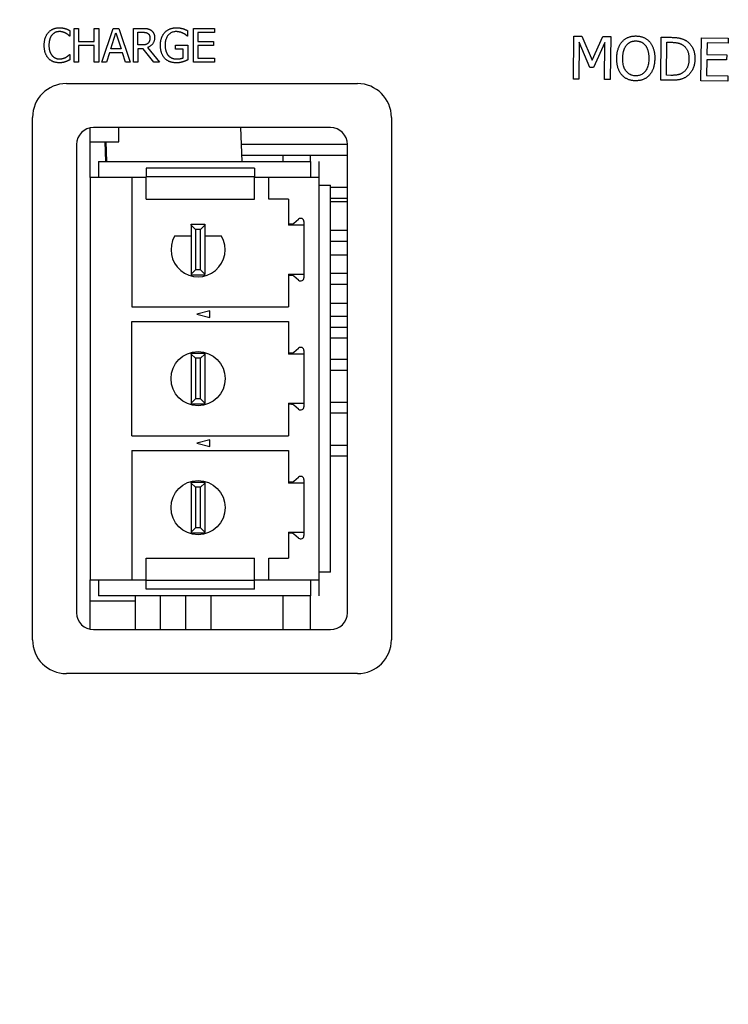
# Model space of a CAD drawing. Extents: x 12050 to 12411, y -1362 to -1020.
# Tile 4 of 36: x 12085 to 12126, y -1161 to -1103. Entities that reach past the tile are written whole.
import ezdxf

# ---------------------------------------------------------------- set-up
doc = ezdxf.new("R2010")
doc.units = 0
doc.layers.get('DEFPOINTS').update_dxf_attribs({"color": 8, "linetype": 'CONTINUOUS'})
doc.layers.add('2', color=2, linetype='CONTINUOUS')
doc.styles.get("Standard").update_dxf_attribs({"font": 'ARIAL.TTF'})
doc.dimstyles.new('ISO-25', dxfattribs={"dimtxt": 8, "dimasz": 8, "dimexe": 1, "dimexo": 1, "dimgap": 3, "dimtad": 1, "dimtxsty": 'STANDARD', "dimcen": 0, "dimclrd": 256, "dimclre": 256, "dimclrt": 2, "dimazin": 3, "dimtfac": 1, "dimtmove": 0, "dimatfit": 3})

# ---------------------------------------------------------------- blocks, each defined once
blk = doc.blocks.new('*D37')
at = {"layer": '2', "color": 7}
for p, q in [((12084.709, -1070.48), (12061.747, -1070.48)), ((12062.747, -1078.48), (12062.747, -1236.98)), ((12107.02, -1244.98), (12061.747, -1244.98))]:
    blk.add_line(p, q, dxfattribs=at)
for points in [[(12061.414, -1078.48), (12064.08, -1078.48), (12062.747, -1070.48)], [(12061.414, -1236.98), (12064.08, -1236.98), (12062.747, -1244.98)]]:
    blk.add_solid(points, dxfattribs=at)
at = {"layer": 'DEFPOINTS', "color": 0}
for p in [(12085.709, -1070.48), (12062.747, -1244.98), (12108.02, -1244.98)]:
    blk.add_point(p, dxfattribs=at)
at = {"layer": '2', "color": 7, "insert": (12055.662, -1157.73), "char_height": 8, "attachment_point": 5, "rotation": 90}
blk.add_mtext('174.5', dxfattribs=at)

msp = doc.modelspace()

# ---------------------------------------------------------------- linework, layer by layer
at = {"layer": '2', "color": 7}
for p, q in [((12087.526, -1103.749), (12087.526, -1104.07)), ((12087.774, -1105.616), (12087.774, -1103.616)), ((12087.774, -1103.616), (12088.04, -1103.616)), ((12088.04, -1103.616), (12088.04, -1104.4)), ((12088.961, -1104.4), (12088.961, -1103.616)), ((12088.961, -1103.616), (12089.227, -1103.616)), ((12089.227, -1103.616), (12089.227, -1105.616)), ((12089.416, -1105.616), (12090.091, -1103.616)), ((12089.94, -1104.83), (12090.248, -1103.888)), ((12090.091, -1103.616), (12090.418, -1103.616)), ((12090.248, -1103.888), (12090.557, -1104.83)), ((12090.418, -1103.616), (12091.092, -1105.616)), ((12091.282, -1105.616), (12091.282, -1103.616)), ((12091.282, -1103.616), (12091.797, -1103.616)), ((12091.548, -1104.598), (12091.548, -1103.846)), ((12091.548, -1103.846), (12091.812, -1103.846)), ((12094.483, -1103.752), (12094.483, -1104.073)), ((12094.825, -1103.616), (12096.076, -1103.616)), ((12094.825, -1105.616), (12094.825, -1103.616)), ((12096.076, -1103.853), (12095.091, -1103.853)), ((12095.091, -1103.853), (12095.091, -1104.4)), ((12096.076, -1103.616), (12096.076, -1103.853)), ((12087.526, -1104.07), (12087.505, -1104.07)), ((12088.04, -1104.4), (12088.961, -1104.4)), ((12091.781, -1104.598), (12091.548, -1104.598)), ((12093.765, -1104.843), (12093.765, -1104.609)), ((12093.765, -1104.609), (12094.491, -1104.609)), ((12094.483, -1104.073), (12094.46, -1104.073)), ((12094.491, -1104.609), (12094.491, -1105.483)), ((12095.091, -1104.4), (12096.009, -1104.4)), ((12096.009, -1104.4), (12096.009, -1104.637)), ((12117.274, -1106.617), (12117.305, -1104.077)), ((12117.305, -1104.077), (12117.766, -1104.082)), ((12117.616, -1104.433), (12117.589, -1106.62)), ((12118.254, -1105.929), (12117.616, -1104.433)), ((12117.766, -1104.082), (12118.383, -1105.504)), ((12118.383, -1105.504), (12119.013, -1104.098)), ((12119.141, -1104.451), (12118.46, -1105.931)), ((12119.013, -1104.098), (12119.483, -1104.103)), ((12119.114, -1106.639), (12119.141, -1104.451)), ((12119.483, -1104.103), (12119.452, -1106.643)), ((12122.438, -1106.679), (12122.469, -1104.14)), ((12122.469, -1104.14), (12123.047, -1104.147)), ((12122.779, -1106.391), (12122.803, -1104.436)), ((12122.803, -1104.436), (12123.06, -1104.439)), ((12124.807, -1106.708), (12124.838, -1104.168)), ((12124.838, -1104.168), (12126.427, -1104.188)), ((12125.172, -1104.473), (12125.163, -1105.169)), ((12126.423, -1104.488), (12125.172, -1104.473)), ((12126.427, -1104.188), (12126.423, -1104.488)), ((12087.507, -1105.162), (12087.526, -1105.162)), ((12087.526, -1105.162), (12087.526, -1105.48)), ((12088.961, -1104.637), (12088.04, -1104.637)), ((12088.04, -1104.637), (12088.04, -1105.616)), ((12088.961, -1105.616), (12088.961, -1104.637)), ((12089.867, -1105.057), (12089.685, -1105.616)), ((12090.63, -1105.057), (12089.867, -1105.057)), ((12090.557, -1104.83), (12089.94, -1104.83)), ((12090.812, -1105.616), (12090.63, -1105.057)), ((12091.852, -1104.82), (12091.548, -1104.82)), ((12091.548, -1104.82), (12091.548, -1105.616)), ((12092.484, -1105.616), (12091.852, -1104.82)), ((12092.118, -1104.746), (12092.83, -1105.616)), ((12094.228, -1104.843), (12093.765, -1104.843)), ((12094.228, -1105.36), (12094.228, -1104.843)), ((12096.009, -1104.637), (12095.091, -1104.637)), ((12095.091, -1104.637), (12095.091, -1105.379)), ((12125.163, -1105.169), (12126.33, -1105.183)), ((12126.33, -1105.183), (12126.327, -1105.483)), ((12088.04, -1105.616), (12087.774, -1105.616)), ((12089.227, -1105.616), (12088.961, -1105.616)), ((12089.685, -1105.616), (12089.416, -1105.616)), ((12091.092, -1105.616), (12090.812, -1105.616)), ((12091.548, -1105.616), (12091.282, -1105.616)), ((12092.83, -1105.616), (12092.484, -1105.616)), ((12096.076, -1105.616), (12094.825, -1105.616)), ((12095.091, -1105.379), (12096.076, -1105.379)), ((12096.076, -1105.379), (12096.076, -1105.616)), ((12125.16, -1105.469), (12125.148, -1106.412)), ((12126.327, -1105.483), (12125.16, -1105.469)), ((12118.46, -1105.931), (12118.254, -1105.929)), ((12087.32, -1106.88), (12104.52, -1106.88)), ((12117.589, -1106.62), (12117.274, -1106.617)), ((12119.452, -1106.643), (12119.114, -1106.639)), ((12123.023, -1106.687), (12122.438, -1106.679)), ((12123.037, -1106.394), (12122.779, -1106.391)), ((12126.396, -1106.728), (12124.807, -1106.708)), ((12125.148, -1106.412), (12126.4, -1106.427)), ((12126.4, -1106.427), (12126.396, -1106.728)), ((12085.32, -1139.74), (12085.32, -1108.88)), ((12106.52, -1108.88), (12106.52, -1139.74)), ((12088.72, -1112.431), (12088.72, -1109.501)), ((12102.92, -1109.48), (12088.92, -1109.48)), ((12090.42, -1110.318), (12090.42, -1109.48)), ((12097.611, -1109.48), (12097.691, -1111.481)), ((12088.72, -1110.318), (12090.42, -1110.318)), ((12088.72, -1110.327), (12089.586, -1110.327)), ((12089.586, -1110.323), (12089.632, -1111.481)), ((12089.641, -1110.321), (12089.688, -1111.481)), ((12090.42, -1110.321), (12090.42, -1110.318)), ((12087.92, -1110.48), (12087.92, -1138.14)), ((12097.65, -1110.461), (12103.92, -1110.461)), ((12103.92, -1138.14), (12103.92, -1110.48)), ((12089.22, -1111.481), (12101.76, -1111.481)), ((12089.22, -1111.481), (12089.22, -1112.431)), ((12097.676, -1111.101), (12103.92, -1111.101)), ((12100.12, -1111.481), (12100.12, -1111.101)), ((12101.72, -1111.101), (12101.72, -1111.481)), ((12101.76, -1112.431), (12101.76, -1111.481)), ((12102.26, -1112.431), (12102.26, -1111.481)), ((12092.035, -1111.881), (12092.035, -1112.393)), ((12098.435, -1111.881), (12092.035, -1111.881)), ((12098.435, -1111.881), (12098.435, -1112.393)), ((12088.72, -1112.431), (12088.72, -1136.191)), ((12091.185, -1112.431), (12088.72, -1112.431)), ((12091.185, -1112.431), (12091.185, -1120.066)), ((12092.035, -1112.431), (12091.185, -1112.431)), ((12092.035, -1113.711), (12092.035, -1112.393)), ((12098.435, -1112.393), (12092.035, -1112.393)), ((12098.435, -1113.711), (12098.435, -1112.393)), ((12099.285, -1112.431), (12098.435, -1112.431)), ((12102.26, -1112.431), (12099.285, -1112.431)), ((12099.285, -1113.711), (12099.285, -1112.431)), ((12102.26, -1136.191), (12102.26, -1112.431)), ((12102.26, -1112.881), (12102.925, -1112.881)), ((12102.925, -1135.741), (12102.925, -1112.881)), ((12102.925, -1113.001), (12103.92, -1113.001)), ((12092.035, -1113.711), (12098.435, -1113.711)), ((12100.435, -1113.711), (12099.285, -1113.711)), ((12100.435, -1113.711), (12100.435, -1115.172)), ((12102.925, -1113.641), (12103.92, -1113.641)), ((12103.92, -1113.875), (12102.925, -1113.875)), ((12100.754, -1115.126), (12101.038, -1114.886)), ((12101.356, -1115.034), (12101.356, -1118.347)), ((12094.7, -1115.191), (12095.5, -1115.191)), ((12094.7, -1115.241), (12094.7, -1115.191)), ((12094.7, -1115.241), (12094.7, -1118.141)), ((12094.95, -1115.491), (12094.7, -1115.241)), ((12094.95, -1115.491), (12094.95, -1117.891)), ((12095.25, -1115.491), (12094.95, -1115.491)), ((12095.5, -1115.241), (12095.25, -1115.491)), ((12095.25, -1117.891), (12095.25, -1115.491)), ((12095.5, -1115.191), (12095.5, -1115.241)), ((12095.5, -1115.241), (12095.5, -1118.141)), ((12100.435, -1115.172), (12100.629, -1115.172)), ((12100.435, -1115.172), (12100.435, -1115.241)), ((12101.356, -1115.241), (12100.435, -1115.241)), ((12102.925, -1115.541), (12103.92, -1115.541)), ((12094.7, -1115.891), (12093.715, -1115.891)), ((12096.486, -1115.891), (12095.5, -1115.891)), ((12102.925, -1116.181), (12103.92, -1116.181)), ((12102.925, -1117), (12103.92, -1117)), ((12094.95, -1117.891), (12094.7, -1118.141)), ((12095.25, -1117.891), (12094.95, -1117.891)), ((12095.5, -1118.141), (12095.25, -1117.891)), ((12094.7, -1118.141), (12094.7, -1118.191)), ((12095.5, -1118.191), (12094.7, -1118.191)), ((12095.5, -1118.191), (12095.5, -1118.141)), ((12100.435, -1118.141), (12100.435, -1118.209)), ((12100.435, -1118.141), (12101.356, -1118.141)), ((12100.435, -1118.209), (12100.435, -1120.066)), ((12100.629, -1118.209), (12100.435, -1118.209)), ((12101.038, -1118.495), (12100.754, -1118.255)), ((12102.925, -1118.081), (12103.92, -1118.081)), ((12102.925, -1118.721), (12103.92, -1118.721)), ((12091.185, -1120.066), (12100.435, -1120.066)), ((12095.785, -1120.3), (12095.035, -1120.501)), ((12095.785, -1120.701), (12095.785, -1120.3)), ((12103.92, -1119.863), (12102.925, -1119.863)), ((12095.035, -1120.501), (12095.785, -1120.701)), ((12102.925, -1120.621), (12103.92, -1120.621)), ((12091.185, -1127.686), (12091.185, -1120.936)), ((12091.185, -1120.936), (12100.435, -1120.936)), ((12100.435, -1120.936), (12100.435, -1122.792)), ((12102.925, -1121.261), (12103.92, -1121.261)), ((12102.925, -1121.893), (12103.92, -1121.893)), ((12100.754, -1122.746), (12101.038, -1122.506)), ((12101.356, -1122.654), (12101.356, -1125.967)), ((12094.7, -1122.811), (12095.5, -1122.811)), ((12094.7, -1122.861), (12094.7, -1122.811)), ((12094.7, -1122.861), (12094.7, -1125.761)), ((12094.95, -1123.111), (12094.7, -1122.861)), ((12095.25, -1123.111), (12094.95, -1123.111)), ((12094.95, -1123.111), (12094.95, -1125.511)), ((12095.5, -1122.861), (12095.25, -1123.111)), ((12095.25, -1125.511), (12095.25, -1123.111)), ((12095.5, -1122.811), (12095.5, -1122.861)), ((12095.5, -1122.861), (12095.5, -1125.761)), ((12100.435, -1122.792), (12100.629, -1122.792)), ((12100.435, -1122.792), (12100.435, -1122.861)), ((12101.356, -1122.861), (12100.435, -1122.861)), ((12102.925, -1123.161), (12103.92, -1123.161)), ((12102.925, -1123.801), (12103.92, -1123.801)), ((12094.95, -1125.511), (12094.7, -1125.761)), ((12095.25, -1125.511), (12094.95, -1125.511)), ((12095.5, -1125.761), (12095.25, -1125.511)), ((12094.7, -1125.761), (12094.7, -1125.811)), ((12095.5, -1125.811), (12094.7, -1125.811)), ((12095.5, -1125.811), (12095.5, -1125.761)), ((12100.435, -1125.761), (12101.356, -1125.761)), ((12100.435, -1125.761), (12100.435, -1125.829)), ((12100.629, -1125.829), (12100.435, -1125.829)), ((12100.435, -1125.829), (12100.435, -1127.686)), ((12101.038, -1126.115), (12100.754, -1125.875)), ((12102.925, -1125.701), (12103.92, -1125.701)), ((12102.925, -1126.341), (12103.92, -1126.341)), ((12091.185, -1127.686), (12100.435, -1127.686)), ((12095.785, -1127.92), (12095.035, -1128.121)), ((12095.035, -1128.121), (12095.785, -1128.321)), ((12095.785, -1128.321), (12095.785, -1127.92)), ((12102.925, -1128.241), (12103.92, -1128.241)), ((12091.185, -1128.556), (12091.185, -1136.191)), ((12091.185, -1128.556), (12100.435, -1128.556)), ((12100.435, -1128.556), (12100.435, -1130.412)), ((12102.925, -1128.881), (12103.92, -1128.881)), ((12100.754, -1130.366), (12101.038, -1130.126)), ((12094.7, -1130.431), (12095.5, -1130.431)), ((12094.7, -1130.481), (12094.7, -1130.431)), ((12094.7, -1130.481), (12094.7, -1133.381)), ((12094.95, -1130.731), (12094.7, -1130.481)), ((12094.95, -1130.731), (12094.95, -1133.131)), ((12095.25, -1130.731), (12094.95, -1130.731)), ((12095.5, -1130.481), (12095.25, -1130.731)), ((12095.25, -1133.131), (12095.25, -1130.731)), ((12095.5, -1130.431), (12095.5, -1130.481)), ((12095.5, -1130.481), (12095.5, -1133.381)), ((12100.435, -1130.412), (12100.435, -1130.481)), ((12100.435, -1130.412), (12100.629, -1130.412)), ((12101.356, -1130.481), (12100.435, -1130.481)), ((12101.356, -1130.274), (12101.356, -1133.587)), ((12094.95, -1133.131), (12094.7, -1133.381)), ((12094.7, -1133.381), (12094.7, -1133.431)), ((12095.5, -1133.431), (12094.7, -1133.431)), ((12095.25, -1133.131), (12094.95, -1133.131)), ((12095.5, -1133.381), (12095.25, -1133.131)), ((12095.5, -1133.431), (12095.5, -1133.381)), ((12100.435, -1133.381), (12101.356, -1133.381)), ((12100.435, -1133.381), (12100.435, -1133.449)), ((12100.435, -1133.449), (12100.435, -1134.911)), ((12100.629, -1133.449), (12100.435, -1133.449)), ((12101.038, -1133.735), (12100.754, -1133.495)), ((12092.035, -1134.911), (12098.435, -1134.911)), ((12092.035, -1136.228), (12092.035, -1134.911)), ((12098.435, -1136.228), (12098.435, -1134.911)), ((12099.285, -1136.191), (12099.285, -1134.911)), ((12099.285, -1134.911), (12100.435, -1134.911)), ((12102.925, -1135.741), (12102.26, -1135.741)), ((12088.72, -1136.191), (12091.185, -1136.191)), ((12088.72, -1139.12), (12088.72, -1136.191)), ((12089.22, -1136.191), (12089.22, -1137.141)), ((12091.185, -1136.191), (12092.035, -1136.191)), ((12098.435, -1136.228), (12092.035, -1136.228)), ((12092.035, -1136.741), (12092.035, -1136.228)), ((12098.435, -1136.191), (12099.285, -1136.191)), ((12098.435, -1136.741), (12098.435, -1136.228)), ((12099.285, -1136.191), (12102.26, -1136.191)), ((12101.76, -1137.141), (12101.76, -1136.191)), ((12102.26, -1137.141), (12102.26, -1136.191)), ((12101.76, -1137.141), (12089.22, -1137.141)), ((12091.398, -1139.14), (12091.398, -1137.141)), ((12098.435, -1136.741), (12092.035, -1136.741)), ((12092.884, -1139.14), (12092.884, -1137.141)), ((12094.37, -1139.14), (12094.37, -1137.141)), ((12095.87, -1139.14), (12095.87, -1137.141)), ((12100.12, -1139.14), (12100.12, -1137.141)), ((12101.72, -1137.141), (12101.72, -1139.14)), ((12091.398, -1137.461), (12088.72, -1137.461)), ((12088.92, -1139.14), (12102.92, -1139.14)), ((12104.52, -1141.74), (12087.32, -1141.74))]:
    msp.add_line(p, q, dxfattribs=at)
at = {"layer": '2', "color": 7, "flags": 128}
for points in [[(12086.009, -1104.618), (12086.01, -1104.576), (12086.011, -1104.536), (12086.013, -1104.496), (12086.017, -1104.457), (12086.021, -1104.419), (12086.025, -1104.383), (12086.031, -1104.347), (12086.038, -1104.311), (12086.045, -1104.277), (12086.054, -1104.244), (12086.063, -1104.211), (12086.073, -1104.18), (12086.085, -1104.149), (12086.096, -1104.119), (12086.109, -1104.09), (12086.123, -1104.061), (12086.137, -1104.033), (12086.152, -1104.006), (12086.168, -1103.979), (12086.184, -1103.953), (12086.202, -1103.928), (12086.22, -1103.903), (12086.239, -1103.879), (12086.259, -1103.856)], [(12086.259, -1103.856), (12086.279, -1103.834), (12086.3, -1103.813), (12086.322, -1103.793), (12086.344, -1103.773), (12086.367, -1103.755), (12086.39, -1103.737), (12086.414, -1103.721), (12086.438, -1103.705), (12086.464, -1103.69), (12086.489, -1103.676), (12086.516, -1103.663), (12086.543, -1103.651), (12086.57, -1103.64), (12086.598, -1103.629), (12086.627, -1103.62), (12086.656, -1103.612), (12086.686, -1103.604), (12086.716, -1103.598), (12086.747, -1103.593), (12086.778, -1103.588), (12086.81, -1103.585), (12086.843, -1103.582), (12086.875, -1103.581), (12086.909, -1103.58)], [(12086.465, -1104.013), (12086.451, -1104.03), (12086.438, -1104.049), (12086.425, -1104.067), (12086.413, -1104.087), (12086.401, -1104.107), (12086.39, -1104.128), (12086.379, -1104.15), (12086.369, -1104.173), (12086.359, -1104.196), (12086.35, -1104.22), (12086.342, -1104.245), (12086.334, -1104.27), (12086.326, -1104.296), (12086.319, -1104.323), (12086.313, -1104.35), (12086.308, -1104.377), (12086.303, -1104.406), (12086.298, -1104.434), (12086.295, -1104.463), (12086.292, -1104.493), (12086.29, -1104.524), (12086.288, -1104.554), (12086.287, -1104.586), (12086.287, -1104.618)], [(12086.907, -1103.807), (12086.886, -1103.808), (12086.865, -1103.809), (12086.844, -1103.81), (12086.824, -1103.813), (12086.803, -1103.816), (12086.783, -1103.82), (12086.763, -1103.825), (12086.743, -1103.831), (12086.723, -1103.837), (12086.704, -1103.844), (12086.684, -1103.851), (12086.665, -1103.86), (12086.646, -1103.869), (12086.628, -1103.879), (12086.61, -1103.889), (12086.592, -1103.9), (12086.575, -1103.912), (12086.558, -1103.925), (12086.541, -1103.938), (12086.525, -1103.951), (12086.51, -1103.966), (12086.494, -1103.981), (12086.479, -1103.997), (12086.465, -1104.013)], [(12087.28, -1103.903), (12087.267, -1103.896), (12087.254, -1103.889), (12087.241, -1103.883), (12087.228, -1103.876), (12087.214, -1103.87), (12087.201, -1103.865), (12087.187, -1103.859), (12087.172, -1103.853), (12087.158, -1103.848), (12087.144, -1103.843), (12087.129, -1103.839), (12087.114, -1103.834), (12087.099, -1103.83), (12087.083, -1103.826), (12087.067, -1103.822), (12087.051, -1103.819), (12087.034, -1103.816), (12087.017, -1103.814), (12087, -1103.812), (12086.982, -1103.81), (12086.964, -1103.809), (12086.946, -1103.808), (12086.927, -1103.807), (12086.907, -1103.807)], [(12086.909, -1103.58), (12086.926, -1103.58), (12086.942, -1103.581), (12086.958, -1103.581), (12086.975, -1103.582), (12086.991, -1103.583), (12087.006, -1103.584), (12087.022, -1103.585), (12087.038, -1103.587), (12087.053, -1103.589), (12087.068, -1103.59), (12087.083, -1103.593), (12087.098, -1103.595), (12087.112, -1103.597), (12087.127, -1103.6), (12087.141, -1103.603), (12087.155, -1103.606), (12087.169, -1103.608), (12087.183, -1103.612), (12087.196, -1103.615), (12087.209, -1103.618), (12087.223, -1103.621), (12087.235, -1103.625), (12087.248, -1103.628), (12087.261, -1103.632)], [(12087.261, -1103.632), (12087.272, -1103.636), (12087.282, -1103.639), (12087.293, -1103.643), (12087.304, -1103.647), (12087.315, -1103.651), (12087.326, -1103.655), (12087.337, -1103.66), (12087.348, -1103.664), (12087.359, -1103.669), (12087.37, -1103.673), (12087.382, -1103.678), (12087.393, -1103.683), (12087.404, -1103.688), (12087.415, -1103.693), (12087.426, -1103.699), (12087.438, -1103.704), (12087.449, -1103.709), (12087.46, -1103.715), (12087.471, -1103.72), (12087.482, -1103.726), (12087.493, -1103.731), (12087.504, -1103.737), (12087.515, -1103.743), (12087.526, -1103.749)], [(12087.505, -1104.07), (12087.499, -1104.064), (12087.493, -1104.059), (12087.486, -1104.053), (12087.479, -1104.047), (12087.472, -1104.041), (12087.465, -1104.034), (12087.457, -1104.028), (12087.449, -1104.021), (12087.441, -1104.014), (12087.432, -1104.007), (12087.424, -1103.999), (12087.415, -1103.992), (12087.405, -1103.984), (12087.396, -1103.977), (12087.386, -1103.969), (12087.375, -1103.962), (12087.365, -1103.954), (12087.353, -1103.947), (12087.342, -1103.94), (12087.33, -1103.932), (12087.318, -1103.925), (12087.306, -1103.917), (12087.293, -1103.91), (12087.28, -1103.903)], [(12091.797, -1103.616), (12091.825, -1103.616), (12091.853, -1103.616), (12091.88, -1103.617), (12091.905, -1103.618), (12091.931, -1103.619), (12091.955, -1103.621), (12091.979, -1103.622), (12092.001, -1103.624), (12092.023, -1103.626), (12092.045, -1103.629), (12092.065, -1103.632), (12092.085, -1103.635), (12092.104, -1103.638), (12092.123, -1103.642), (12092.142, -1103.647), (12092.161, -1103.653), (12092.18, -1103.659), (12092.198, -1103.666), (12092.216, -1103.673), (12092.235, -1103.681), (12092.253, -1103.69), (12092.271, -1103.7), (12092.288, -1103.71), (12092.306, -1103.721)], [(12091.812, -1103.846), (12091.83, -1103.846), (12091.848, -1103.847), (12091.865, -1103.847), (12091.881, -1103.848), (12091.898, -1103.849), (12091.913, -1103.85), (12091.928, -1103.851), (12091.943, -1103.853), (12091.957, -1103.855), (12091.971, -1103.857), (12091.985, -1103.859), (12091.997, -1103.861), (12092.01, -1103.864), (12092.022, -1103.867), (12092.034, -1103.871), (12092.045, -1103.874), (12092.057, -1103.878), (12092.068, -1103.882), (12092.079, -1103.887), (12092.09, -1103.892), (12092.1, -1103.897), (12092.11, -1103.902), (12092.12, -1103.908), (12092.129, -1103.914)], [(12092.129, -1103.914), (12092.14, -1103.922), (12092.15, -1103.929), (12092.16, -1103.938), (12092.169, -1103.946), (12092.178, -1103.955), (12092.186, -1103.964), (12092.193, -1103.973), (12092.201, -1103.983), (12092.208, -1103.993), (12092.214, -1104.003), (12092.22, -1104.014), (12092.225, -1104.025), (12092.23, -1104.037), (12092.234, -1104.048), (12092.239, -1104.06), (12092.242, -1104.072), (12092.245, -1104.085), (12092.248, -1104.098), (12092.25, -1104.111), (12092.252, -1104.124), (12092.254, -1104.137), (12092.255, -1104.151), (12092.256, -1104.166), (12092.256, -1104.18)], [(12092.306, -1103.721), (12092.323, -1103.733), (12092.34, -1103.745), (12092.356, -1103.758), (12092.371, -1103.771), (12092.386, -1103.785), (12092.4, -1103.799), (12092.414, -1103.814), (12092.427, -1103.829), (12092.439, -1103.845), (12092.451, -1103.861), (12092.462, -1103.878), (12092.472, -1103.896), (12092.482, -1103.914), (12092.491, -1103.932), (12092.499, -1103.952), (12092.506, -1103.972), (12092.512, -1103.993), (12092.518, -1104.014), (12092.522, -1104.037), (12092.526, -1104.06), (12092.529, -1104.083), (12092.531, -1104.108), (12092.533, -1104.133), (12092.533, -1104.159)], [(12092.875, -1104.614), (12092.875, -1104.574), (12092.877, -1104.535), (12092.879, -1104.497), (12092.883, -1104.459), (12092.887, -1104.422), (12092.892, -1104.385), (12092.898, -1104.35), (12092.905, -1104.315), (12092.913, -1104.28), (12092.922, -1104.247), (12092.932, -1104.214), (12092.943, -1104.182), (12092.955, -1104.15), (12092.967, -1104.119), (12092.981, -1104.089), (12092.995, -1104.06), (12093.01, -1104.032), (12093.026, -1104.004), (12093.042, -1103.977), (12093.06, -1103.951), (12093.078, -1103.926), (12093.097, -1103.901), (12093.117, -1103.877), (12093.138, -1103.854)], [(12093.138, -1103.854), (12093.158, -1103.833), (12093.18, -1103.812), (12093.202, -1103.792), (12093.225, -1103.773), (12093.249, -1103.755), (12093.273, -1103.738), (12093.299, -1103.721), (12093.325, -1103.706), (12093.352, -1103.691), (12093.379, -1103.677), (12093.408, -1103.664), (12093.437, -1103.652), (12093.467, -1103.64), (12093.498, -1103.63), (12093.529, -1103.62), (12093.56, -1103.612), (12093.592, -1103.605), (12093.624, -1103.598), (12093.657, -1103.593), (12093.69, -1103.588), (12093.724, -1103.585), (12093.758, -1103.582), (12093.793, -1103.581), (12093.828, -1103.58)], [(12093.797, -1103.81), (12093.75, -1103.812), (12093.704, -1103.816), (12093.66, -1103.824), (12093.617, -1103.835), (12093.576, -1103.848), (12093.536, -1103.865), (12093.498, -1103.884), (12093.461, -1103.907), (12093.426, -1103.933), (12093.393, -1103.961), (12093.361, -1103.993), (12093.33, -1104.028), (12093.302, -1104.065), (12093.276, -1104.104), (12093.252, -1104.145), (12093.231, -1104.188), (12093.213, -1104.234), (12093.197, -1104.281), (12093.183, -1104.33), (12093.172, -1104.381), (12093.163, -1104.435), (12093.157, -1104.49), (12093.153, -1104.547), (12093.152, -1104.606)], [(12094.207, -1103.904), (12094.194, -1103.898), (12094.18, -1103.891), (12094.165, -1103.885), (12094.151, -1103.879), (12094.136, -1103.873), (12094.12, -1103.867), (12094.105, -1103.862), (12094.089, -1103.857), (12094.072, -1103.851), (12094.056, -1103.846), (12094.039, -1103.842), (12094.022, -1103.837), (12094.004, -1103.833), (12093.986, -1103.829), (12093.968, -1103.825), (12093.95, -1103.822), (12093.932, -1103.82), (12093.913, -1103.817), (12093.894, -1103.815), (12093.875, -1103.813), (12093.856, -1103.812), (12093.837, -1103.811), (12093.817, -1103.811), (12093.797, -1103.81)], [(12093.828, -1103.58), (12093.845, -1103.58), (12093.862, -1103.581), (12093.878, -1103.581), (12093.895, -1103.582), (12093.911, -1103.583), (12093.928, -1103.584), (12093.944, -1103.585), (12093.96, -1103.587), (12093.976, -1103.589), (12093.991, -1103.59), (12094.007, -1103.593), (12094.022, -1103.595), (12094.038, -1103.597), (12094.053, -1103.6), (12094.068, -1103.603), (12094.083, -1103.606), (12094.098, -1103.609), (12094.113, -1103.612), (12094.127, -1103.616), (12094.142, -1103.619), (12094.156, -1103.623), (12094.171, -1103.627), (12094.185, -1103.631), (12094.199, -1103.635)], [(12094.199, -1103.635), (12094.211, -1103.639), (12094.222, -1103.642), (12094.234, -1103.646), (12094.246, -1103.65), (12094.258, -1103.654), (12094.271, -1103.659), (12094.283, -1103.664), (12094.296, -1103.669), (12094.309, -1103.674), (12094.323, -1103.679), (12094.336, -1103.685), (12094.35, -1103.691), (12094.363, -1103.696), (12094.376, -1103.702), (12094.389, -1103.708), (12094.401, -1103.713), (12094.413, -1103.719), (12094.424, -1103.724), (12094.435, -1103.729), (12094.446, -1103.734), (12094.456, -1103.739), (12094.465, -1103.743), (12094.474, -1103.748), (12094.483, -1103.752)], [(12094.46, -1104.073), (12094.452, -1104.066), (12094.443, -1104.059), (12094.435, -1104.051), (12094.426, -1104.044), (12094.418, -1104.037), (12094.409, -1104.03), (12094.401, -1104.023), (12094.392, -1104.016), (12094.383, -1104.01), (12094.375, -1104.003), (12094.366, -1103.996), (12094.357, -1103.99), (12094.348, -1103.983), (12094.338, -1103.976), (12094.328, -1103.969), (12094.317, -1103.962), (12094.305, -1103.955), (12094.293, -1103.948), (12094.281, -1103.941), (12094.267, -1103.934), (12094.253, -1103.927), (12094.238, -1103.919), (12094.223, -1103.912), (12094.207, -1103.904)], [(12086.261, -1105.389), (12086.241, -1105.367), (12086.222, -1105.344), (12086.204, -1105.32), (12086.187, -1105.295), (12086.17, -1105.27), (12086.154, -1105.243), (12086.139, -1105.216), (12086.125, -1105.187), (12086.111, -1105.158), (12086.099, -1105.128), (12086.086, -1105.097), (12086.075, -1105.065), (12086.065, -1105.032), (12086.055, -1104.998), (12086.046, -1104.964), (12086.039, -1104.929), (12086.032, -1104.893), (12086.026, -1104.856), (12086.021, -1104.818), (12086.017, -1104.78), (12086.014, -1104.74), (12086.011, -1104.7), (12086.01, -1104.659), (12086.009, -1104.618)], [(12086.287, -1104.618), (12086.287, -1104.651), (12086.288, -1104.685), (12086.29, -1104.717), (12086.292, -1104.748), (12086.295, -1104.779), (12086.299, -1104.809), (12086.303, -1104.838), (12086.309, -1104.866), (12086.314, -1104.894), (12086.321, -1104.921), (12086.328, -1104.947), (12086.336, -1104.972), (12086.345, -1104.996), (12086.354, -1105.02), (12086.363, -1105.043), (12086.373, -1105.065), (12086.384, -1105.087), (12086.395, -1105.108), (12086.406, -1105.129), (12086.418, -1105.149), (12086.431, -1105.168), (12086.444, -1105.187), (12086.457, -1105.205), (12086.471, -1105.222)], [(12092.142, -1104.494), (12092.132, -1104.505), (12092.121, -1104.514), (12092.109, -1104.523), (12092.097, -1104.532), (12092.085, -1104.54), (12092.072, -1104.547), (12092.059, -1104.554), (12092.045, -1104.56), (12092.032, -1104.565), (12092.017, -1104.57), (12092.003, -1104.574), (12091.988, -1104.578), (12091.972, -1104.581), (12091.956, -1104.584), (12091.94, -1104.587), (12091.924, -1104.589), (12091.907, -1104.591), (12091.89, -1104.593), (12091.873, -1104.595), (12091.855, -1104.596), (12091.837, -1104.597), (12091.819, -1104.598), (12091.8, -1104.598), (12091.781, -1104.598)], [(12092.533, -1104.159), (12092.532, -1104.195), (12092.53, -1104.23), (12092.526, -1104.264), (12092.521, -1104.297), (12092.514, -1104.329), (12092.505, -1104.36), (12092.495, -1104.39), (12092.483, -1104.419), (12092.47, -1104.447), (12092.455, -1104.475), (12092.439, -1104.501), (12092.421, -1104.526), (12092.402, -1104.55), (12092.382, -1104.573), (12092.36, -1104.595), (12092.338, -1104.616), (12092.314, -1104.636), (12092.289, -1104.655), (12092.264, -1104.673), (12092.237, -1104.69), (12092.209, -1104.705), (12092.18, -1104.72), (12092.149, -1104.733), (12092.118, -1104.746)], [(12092.256, -1104.18), (12092.256, -1104.197), (12092.255, -1104.214), (12092.254, -1104.23), (12092.253, -1104.246), (12092.251, -1104.262), (12092.249, -1104.277), (12092.246, -1104.292), (12092.244, -1104.307), (12092.24, -1104.321), (12092.237, -1104.335), (12092.233, -1104.348), (12092.228, -1104.362), (12092.223, -1104.374), (12092.218, -1104.387), (12092.213, -1104.399), (12092.206, -1104.411), (12092.2, -1104.422), (12092.193, -1104.434), (12092.186, -1104.445), (12092.178, -1104.455), (12092.17, -1104.465), (12092.161, -1104.475), (12092.152, -1104.485), (12092.142, -1104.494)], [(12093.136, -1105.394), (12093.115, -1105.371), (12093.095, -1105.348), (12093.076, -1105.324), (12093.058, -1105.298), (12093.041, -1105.272), (12093.024, -1105.245), (12093.009, -1105.217), (12092.994, -1105.189), (12092.98, -1105.159), (12092.966, -1105.129), (12092.954, -1105.097), (12092.942, -1105.065), (12092.931, -1105.032), (12092.922, -1104.998), (12092.913, -1104.963), (12092.905, -1104.928), (12092.898, -1104.891), (12092.892, -1104.854), (12092.887, -1104.816), (12092.882, -1104.777), (12092.879, -1104.738), (12092.877, -1104.698), (12092.875, -1104.656), (12092.875, -1104.614)], [(12093.152, -1104.606), (12093.152, -1104.639), (12093.153, -1104.672), (12093.155, -1104.704), (12093.157, -1104.735), (12093.16, -1104.765), (12093.164, -1104.795), (12093.168, -1104.824), (12093.173, -1104.852), (12093.179, -1104.879), (12093.185, -1104.906), (12093.192, -1104.932), (12093.199, -1104.958), (12093.207, -1104.983), (12093.216, -1105.007), (12093.225, -1105.03), (12093.235, -1105.053), (12093.246, -1105.075), (12093.257, -1105.097), (12093.268, -1105.118), (12093.28, -1105.138), (12093.293, -1105.158), (12093.307, -1105.177), (12093.321, -1105.195), (12093.335, -1105.212)], [(12119.838, -1105.378), (12119.839, -1105.325), (12119.841, -1105.274), (12119.845, -1105.223), (12119.849, -1105.174), (12119.855, -1105.125), (12119.861, -1105.078), (12119.869, -1105.032), (12119.878, -1104.987), (12119.888, -1104.943), (12119.899, -1104.9), (12119.911, -1104.858), (12119.924, -1104.817), (12119.938, -1104.777), (12119.953, -1104.738), (12119.969, -1104.7), (12119.986, -1104.663), (12120.004, -1104.627), (12120.022, -1104.592), (12120.042, -1104.558), (12120.063, -1104.525), (12120.084, -1104.493), (12120.107, -1104.461), (12120.13, -1104.431), (12120.154, -1104.402)], [(12120.154, -1104.402), (12120.18, -1104.374), (12120.206, -1104.348), (12120.233, -1104.323), (12120.261, -1104.3), (12120.289, -1104.277), (12120.319, -1104.255), (12120.349, -1104.235), (12120.38, -1104.216), (12120.412, -1104.197), (12120.445, -1104.18), (12120.478, -1104.165), (12120.512, -1104.15), (12120.547, -1104.136), (12120.583, -1104.124), (12120.619, -1104.113), (12120.656, -1104.103), (12120.694, -1104.094), (12120.732, -1104.087), (12120.771, -1104.081), (12120.811, -1104.076), (12120.851, -1104.072), (12120.892, -1104.069), (12120.933, -1104.068), (12120.975, -1104.068)], [(12120.19, -1105.382), (12120.19, -1105.341), (12120.192, -1105.301), (12120.194, -1105.262), (12120.198, -1105.223), (12120.201, -1105.185), (12120.206, -1105.148), (12120.211, -1105.112), (12120.217, -1105.076), (12120.224, -1105.041), (12120.231, -1105.007), (12120.24, -1104.973), (12120.249, -1104.94), (12120.258, -1104.908), (12120.268, -1104.877), (12120.279, -1104.847), (12120.291, -1104.818), (12120.303, -1104.789), (12120.316, -1104.762), (12120.33, -1104.735), (12120.344, -1104.71), (12120.359, -1104.685), (12120.374, -1104.661), (12120.39, -1104.639), (12120.407, -1104.617)], [(12120.407, -1104.617), (12120.425, -1104.595), (12120.443, -1104.574), (12120.462, -1104.554), (12120.481, -1104.535), (12120.501, -1104.517), (12120.521, -1104.5), (12120.542, -1104.484), (12120.563, -1104.47), (12120.585, -1104.456), (12120.607, -1104.443), (12120.629, -1104.431), (12120.652, -1104.42), (12120.676, -1104.41), (12120.7, -1104.401), (12120.724, -1104.393), (12120.75, -1104.386), (12120.775, -1104.38), (12120.802, -1104.374), (12120.829, -1104.37), (12120.857, -1104.366), (12120.885, -1104.363), (12120.914, -1104.361), (12120.944, -1104.36), (12120.974, -1104.36)], [(12120.974, -1104.36), (12121.003, -1104.361), (12121.032, -1104.363), (12121.06, -1104.365), (12121.088, -1104.369), (12121.115, -1104.373), (12121.142, -1104.379), (12121.168, -1104.385), (12121.194, -1104.392), (12121.219, -1104.4), (12121.244, -1104.409), (12121.268, -1104.419), (12121.292, -1104.43), (12121.315, -1104.442), (12121.338, -1104.454), (12121.36, -1104.468), (12121.382, -1104.482), (12121.403, -1104.498), (12121.423, -1104.514), (12121.443, -1104.531), (12121.462, -1104.549), (12121.48, -1104.568), (12121.498, -1104.588), (12121.516, -1104.609), (12121.533, -1104.631)], [(12120.975, -1104.068), (12121.018, -1104.069), (12121.06, -1104.071), (12121.102, -1104.075), (12121.143, -1104.08), (12121.182, -1104.086), (12121.222, -1104.094), (12121.26, -1104.102), (12121.298, -1104.112), (12121.335, -1104.123), (12121.371, -1104.136), (12121.407, -1104.149), (12121.442, -1104.164), (12121.476, -1104.18), (12121.509, -1104.197), (12121.541, -1104.215), (12121.572, -1104.234), (12121.603, -1104.254), (12121.632, -1104.275), (12121.661, -1104.297), (12121.689, -1104.32), (12121.715, -1104.344), (12121.741, -1104.369), (12121.766, -1104.395), (12121.79, -1104.422)], [(12121.79, -1104.422), (12121.814, -1104.451), (12121.836, -1104.481), (12121.857, -1104.512), (12121.878, -1104.544), (12121.898, -1104.577), (12121.916, -1104.611), (12121.934, -1104.647), (12121.951, -1104.683), (12121.967, -1104.721), (12121.982, -1104.76), (12121.996, -1104.799), (12122.01, -1104.84), (12122.022, -1104.882), (12122.033, -1104.925), (12122.043, -1104.968), (12122.052, -1105.013), (12122.06, -1105.059), (12122.067, -1105.105), (12122.072, -1105.153), (12122.077, -1105.201), (12122.08, -1105.251), (12122.082, -1105.301), (12122.083, -1105.353), (12122.083, -1105.405)], [(12123.047, -1104.147), (12123.106, -1104.148), (12123.163, -1104.15), (12123.217, -1104.152), (12123.269, -1104.155), (12123.319, -1104.159), (12123.367, -1104.164), (12123.412, -1104.169), (12123.456, -1104.175), (12123.497, -1104.182), (12123.537, -1104.19), (12123.574, -1104.198), (12123.609, -1104.207), (12123.642, -1104.217), (12123.675, -1104.227), (12123.706, -1104.238), (12123.737, -1104.249), (12123.767, -1104.261), (12123.797, -1104.273), (12123.825, -1104.286), (12123.853, -1104.3), (12123.879, -1104.314), (12123.905, -1104.328), (12123.93, -1104.344), (12123.955, -1104.359)], [(12123.06, -1104.439), (12123.098, -1104.44), (12123.134, -1104.441), (12123.17, -1104.443), (12123.204, -1104.445), (12123.238, -1104.448), (12123.27, -1104.451), (12123.301, -1104.454), (12123.331, -1104.458), (12123.361, -1104.463), (12123.389, -1104.468), (12123.416, -1104.474), (12123.442, -1104.48), (12123.467, -1104.486), (12123.492, -1104.494), (12123.517, -1104.501), (12123.542, -1104.51), (12123.566, -1104.519), (12123.59, -1104.529), (12123.614, -1104.539), (12123.638, -1104.55), (12123.661, -1104.561), (12123.684, -1104.573), (12123.707, -1104.586), (12123.729, -1104.6)], [(12123.729, -1104.6), (12123.76, -1104.62), (12123.79, -1104.642), (12123.818, -1104.665), (12123.845, -1104.689), (12123.871, -1104.715), (12123.896, -1104.741), (12123.919, -1104.769), (12123.94, -1104.798), (12123.961, -1104.829), (12123.98, -1104.86), (12123.997, -1104.893), (12124.014, -1104.927), (12124.029, -1104.962), (12124.042, -1104.999), (12124.055, -1105.037), (12124.066, -1105.075), (12124.075, -1105.115), (12124.083, -1105.156), (12124.09, -1105.199), (12124.096, -1105.242), (12124.1, -1105.287), (12124.103, -1105.332), (12124.104, -1105.379), (12124.104, -1105.428)], [(12123.955, -1104.359), (12123.994, -1104.388), (12124.033, -1104.418), (12124.069, -1104.449), (12124.104, -1104.481), (12124.138, -1104.516), (12124.17, -1104.551), (12124.2, -1104.588), (12124.229, -1104.627), (12124.256, -1104.667), (12124.282, -1104.708), (12124.306, -1104.751), (12124.329, -1104.795), (12124.35, -1104.841), (12124.369, -1104.888), (12124.386, -1104.937), (12124.402, -1104.987), (12124.415, -1105.038), (12124.427, -1105.091), (12124.436, -1105.145), (12124.444, -1105.2), (12124.45, -1105.257), (12124.454, -1105.315), (12124.456, -1105.375), (12124.456, -1105.436)], [(12087.295, -1105.323), (12087.307, -1105.316), (12087.319, -1105.309), (12087.33, -1105.301), (12087.341, -1105.294), (12087.352, -1105.287), (12087.363, -1105.28), (12087.373, -1105.273), (12087.384, -1105.266), (12087.394, -1105.258), (12087.403, -1105.251), (12087.413, -1105.244), (12087.422, -1105.237), (12087.431, -1105.23), (12087.439, -1105.222), (12087.448, -1105.216), (12087.456, -1105.209), (12087.463, -1105.202), (12087.47, -1105.196), (12087.477, -1105.19), (12087.484, -1105.184), (12087.49, -1105.178), (12087.496, -1105.173), (12087.502, -1105.167), (12087.507, -1105.162)], [(12121.533, -1104.631), (12121.549, -1104.652), (12121.564, -1104.675), (12121.578, -1104.699), (12121.592, -1104.724), (12121.606, -1104.749), (12121.619, -1104.776), (12121.631, -1104.803), (12121.642, -1104.832), (12121.653, -1104.861), (12121.663, -1104.891), (12121.673, -1104.922), (12121.682, -1104.954), (12121.69, -1104.987), (12121.698, -1105.021), (12121.705, -1105.056), (12121.711, -1105.091), (12121.716, -1105.127), (12121.72, -1105.164), (12121.724, -1105.201), (12121.727, -1105.24), (12121.729, -1105.279), (12121.731, -1105.319), (12121.731, -1105.359), (12121.731, -1105.401)], [(12086.904, -1105.652), (12086.872, -1105.651), (12086.84, -1105.65), (12086.809, -1105.648), (12086.778, -1105.644), (12086.747, -1105.64), (12086.717, -1105.635), (12086.687, -1105.629), (12086.658, -1105.622), (12086.629, -1105.615), (12086.601, -1105.606), (12086.573, -1105.596), (12086.545, -1105.586), (12086.518, -1105.575), (12086.492, -1105.562), (12086.466, -1105.549), (12086.44, -1105.535), (12086.416, -1105.52), (12086.392, -1105.504), (12086.368, -1105.487), (12086.346, -1105.469), (12086.323, -1105.451), (12086.302, -1105.431), (12086.281, -1105.41), (12086.261, -1105.389)], [(12086.471, -1105.222), (12086.486, -1105.238), (12086.5, -1105.254), (12086.515, -1105.269), (12086.531, -1105.283), (12086.547, -1105.296), (12086.563, -1105.309), (12086.579, -1105.321), (12086.596, -1105.332), (12086.614, -1105.343), (12086.632, -1105.353), (12086.65, -1105.363), (12086.668, -1105.371), (12086.687, -1105.379), (12086.706, -1105.387), (12086.725, -1105.393), (12086.745, -1105.399), (12086.765, -1105.404), (12086.784, -1105.409), (12086.804, -1105.413), (12086.825, -1105.416), (12086.845, -1105.418), (12086.866, -1105.42), (12086.886, -1105.421), (12086.907, -1105.421)], [(12087.261, -1105.593), (12087.246, -1105.598), (12087.232, -1105.603), (12087.218, -1105.607), (12087.204, -1105.611), (12087.19, -1105.615), (12087.176, -1105.619), (12087.163, -1105.622), (12087.15, -1105.626), (12087.137, -1105.629), (12087.124, -1105.632), (12087.111, -1105.634), (12087.099, -1105.637), (12087.086, -1105.639), (12087.073, -1105.641), (12087.058, -1105.643), (12087.044, -1105.645), (12087.029, -1105.647), (12087.013, -1105.648), (12086.996, -1105.649), (12086.979, -1105.65), (12086.961, -1105.651), (12086.943, -1105.651), (12086.924, -1105.652), (12086.904, -1105.652)], [(12086.907, -1105.421), (12086.926, -1105.421), (12086.945, -1105.421), (12086.964, -1105.42), (12086.982, -1105.418), (12087, -1105.417), (12087.018, -1105.414), (12087.036, -1105.412), (12087.053, -1105.409), (12087.07, -1105.406), (12087.087, -1105.402), (12087.104, -1105.398), (12087.12, -1105.393), (12087.137, -1105.388), (12087.153, -1105.383), (12087.168, -1105.378), (12087.183, -1105.373), (12087.198, -1105.367), (12087.213, -1105.361), (12087.227, -1105.355), (12087.242, -1105.349), (12087.255, -1105.343), (12087.269, -1105.336), (12087.282, -1105.33), (12087.295, -1105.323)], [(12087.526, -1105.48), (12087.515, -1105.485), (12087.505, -1105.49), (12087.494, -1105.495), (12087.483, -1105.5), (12087.473, -1105.505), (12087.462, -1105.51), (12087.452, -1105.515), (12087.441, -1105.52), (12087.431, -1105.525), (12087.421, -1105.529), (12087.411, -1105.534), (12087.402, -1105.539), (12087.392, -1105.544), (12087.382, -1105.548), (12087.371, -1105.553), (12087.36, -1105.558), (12087.349, -1105.562), (12087.337, -1105.567), (12087.325, -1105.571), (12087.313, -1105.576), (12087.3, -1105.58), (12087.288, -1105.585), (12087.274, -1105.589), (12087.261, -1105.593)], [(12093.826, -1105.655), (12093.791, -1105.654), (12093.757, -1105.653), (12093.722, -1105.651), (12093.689, -1105.648), (12093.656, -1105.644), (12093.623, -1105.639), (12093.591, -1105.633), (12093.559, -1105.626), (12093.528, -1105.618), (12093.498, -1105.61), (12093.468, -1105.6), (12093.438, -1105.59), (12093.409, -1105.579), (12093.381, -1105.567), (12093.353, -1105.553), (12093.326, -1105.539), (12093.3, -1105.524), (12093.275, -1105.509), (12093.25, -1105.492), (12093.226, -1105.474), (12093.202, -1105.455), (12093.179, -1105.436), (12093.157, -1105.415), (12093.136, -1105.394)], [(12093.335, -1105.212), (12093.35, -1105.229), (12093.365, -1105.246), (12093.38, -1105.261), (12093.396, -1105.276), (12093.413, -1105.29), (12093.43, -1105.304), (12093.448, -1105.317), (12093.466, -1105.329), (12093.484, -1105.34), (12093.503, -1105.351), (12093.523, -1105.361), (12093.543, -1105.37), (12093.563, -1105.379), (12093.584, -1105.387), (12093.605, -1105.394), (12093.627, -1105.401), (12093.649, -1105.406), (12093.672, -1105.411), (12093.695, -1105.415), (12093.718, -1105.419), (12093.742, -1105.421), (12093.767, -1105.423), (12093.791, -1105.424), (12093.817, -1105.425)], [(12093.817, -1105.425), (12093.835, -1105.425), (12093.854, -1105.424), (12093.873, -1105.424), (12093.891, -1105.423), (12093.91, -1105.422), (12093.928, -1105.421), (12093.947, -1105.419), (12093.966, -1105.418), (12093.984, -1105.416), (12094.003, -1105.413), (12094.022, -1105.411), (12094.04, -1105.409), (12094.059, -1105.406), (12094.077, -1105.403), (12094.094, -1105.399), (12094.111, -1105.396), (12094.127, -1105.392), (12094.143, -1105.388), (12094.159, -1105.384), (12094.174, -1105.38), (12094.188, -1105.375), (12094.202, -1105.37), (12094.215, -1105.365), (12094.228, -1105.36)], [(12094.196, -1105.597), (12094.18, -1105.601), (12094.163, -1105.606), (12094.148, -1105.61), (12094.132, -1105.614), (12094.117, -1105.618), (12094.102, -1105.622), (12094.087, -1105.626), (12094.073, -1105.629), (12094.058, -1105.632), (12094.045, -1105.635), (12094.031, -1105.638), (12094.018, -1105.64), (12094.004, -1105.643), (12093.99, -1105.645), (12093.976, -1105.647), (12093.961, -1105.648), (12093.946, -1105.65), (12093.93, -1105.651), (12093.914, -1105.652), (12093.897, -1105.653), (12093.88, -1105.654), (12093.863, -1105.654), (12093.845, -1105.655), (12093.826, -1105.655)], [(12094.491, -1105.483), (12094.482, -1105.487), (12094.473, -1105.491), (12094.463, -1105.495), (12094.453, -1105.5), (12094.443, -1105.504), (12094.432, -1105.509), (12094.42, -1105.514), (12094.408, -1105.519), (12094.395, -1105.524), (12094.382, -1105.529), (12094.369, -1105.535), (12094.355, -1105.541), (12094.34, -1105.546), (12094.326, -1105.552), (12094.313, -1105.557), (12094.299, -1105.562), (12094.285, -1105.567), (12094.272, -1105.572), (12094.259, -1105.577), (12094.246, -1105.581), (12094.233, -1105.585), (12094.221, -1105.589), (12094.208, -1105.593), (12094.196, -1105.597)], [(12120.128, -1106.359), (12120.105, -1106.33), (12120.082, -1106.3), (12120.061, -1106.269), (12120.04, -1106.237), (12120.02, -1106.203), (12120.001, -1106.169), (12119.984, -1106.133), (12119.967, -1106.097), (12119.951, -1106.059), (12119.936, -1106.02), (12119.922, -1105.98), (12119.909, -1105.94), (12119.897, -1105.898), (12119.886, -1105.855), (12119.876, -1105.811), (12119.868, -1105.766), (12119.86, -1105.721), (12119.854, -1105.675), (12119.848, -1105.627), (12119.844, -1105.579), (12119.841, -1105.53), (12119.839, -1105.48), (12119.838, -1105.429), (12119.838, -1105.378)], [(12120.949, -1106.423), (12120.891, -1106.42), (12120.836, -1106.414), (12120.782, -1106.404), (12120.73, -1106.39), (12120.681, -1106.373), (12120.633, -1106.352), (12120.588, -1106.328), (12120.544, -1106.3), (12120.503, -1106.268), (12120.463, -1106.232), (12120.426, -1106.193), (12120.39, -1106.15), (12120.357, -1106.104), (12120.327, -1106.054), (12120.3, -1106.002), (12120.276, -1105.946), (12120.255, -1105.887), (12120.237, -1105.824), (12120.221, -1105.758), (12120.209, -1105.69), (12120.2, -1105.618), (12120.194, -1105.542), (12120.19, -1105.464), (12120.19, -1105.382)], [(12121.731, -1105.401), (12121.729, -1105.482), (12121.723, -1105.561), (12121.715, -1105.636), (12121.704, -1105.708), (12121.69, -1105.776), (12121.674, -1105.842), (12121.654, -1105.904), (12121.632, -1105.962), (12121.606, -1106.018), (12121.578, -1106.07), (12121.547, -1106.118), (12121.513, -1106.164), (12121.477, -1106.206), (12121.438, -1106.244), (12121.398, -1106.279), (12121.356, -1106.309), (12121.312, -1106.337), (12121.266, -1106.36), (12121.218, -1106.38), (12121.168, -1106.396), (12121.116, -1106.408), (12121.062, -1106.417), (12121.007, -1106.421), (12120.949, -1106.423)], [(12122.083, -1105.405), (12122.082, -1105.456), (12122.08, -1105.506), (12122.076, -1105.556), (12122.072, -1105.604), (12122.067, -1105.652), (12122.06, -1105.699), (12122.052, -1105.745), (12122.044, -1105.79), (12122.034, -1105.835), (12122.023, -1105.878), (12122.011, -1105.921), (12121.998, -1105.963), (12121.984, -1106.004), (12121.969, -1106.044), (12121.953, -1106.082), (12121.936, -1106.12), (12121.918, -1106.156), (12121.9, -1106.191), (12121.88, -1106.226), (12121.859, -1106.259), (12121.837, -1106.29), (12121.815, -1106.321), (12121.791, -1106.351), (12121.767, -1106.379)], [(12124.104, -1105.428), (12124.103, -1105.476), (12124.101, -1105.524), (12124.097, -1105.569), (12124.092, -1105.614), (12124.086, -1105.657), (12124.079, -1105.699), (12124.07, -1105.739), (12124.061, -1105.778), (12124.05, -1105.816), (12124.038, -1105.852), (12124.024, -1105.887), (12124.01, -1105.92), (12123.994, -1105.953), (12123.977, -1105.984), (12123.959, -1106.014), (12123.939, -1106.043), (12123.919, -1106.07), (12123.897, -1106.097), (12123.874, -1106.123), (12123.85, -1106.147), (12123.824, -1106.171), (12123.798, -1106.193), (12123.77, -1106.214), (12123.74, -1106.234)], [(12124.456, -1105.436), (12124.455, -1105.493), (12124.451, -1105.55), (12124.445, -1105.605), (12124.438, -1105.66), (12124.428, -1105.714), (12124.417, -1105.766), (12124.404, -1105.818), (12124.388, -1105.869), (12124.371, -1105.919), (12124.352, -1105.967), (12124.331, -1106.015), (12124.308, -1106.062), (12124.283, -1106.107), (12124.257, -1106.151), (12124.23, -1106.193), (12124.201, -1106.234), (12124.171, -1106.272), (12124.14, -1106.309), (12124.107, -1106.344), (12124.073, -1106.377), (12124.038, -1106.409), (12124.002, -1106.439), (12123.964, -1106.467), (12123.925, -1106.494)], [(12120.943, -1106.715), (12120.901, -1106.714), (12120.859, -1106.711), (12120.818, -1106.708), (12120.778, -1106.703), (12120.738, -1106.697), (12120.699, -1106.69), (12120.661, -1106.682), (12120.624, -1106.672), (12120.587, -1106.661), (12120.551, -1106.649), (12120.516, -1106.636), (12120.481, -1106.622), (12120.448, -1106.606), (12120.415, -1106.589), (12120.382, -1106.572), (12120.351, -1106.553), (12120.32, -1106.532), (12120.291, -1106.511), (12120.262, -1106.489), (12120.233, -1106.465), (12120.206, -1106.44), (12120.179, -1106.414), (12120.153, -1106.387), (12120.128, -1106.359)], [(12123.74, -1106.234), (12123.717, -1106.25), (12123.693, -1106.264), (12123.669, -1106.278), (12123.644, -1106.291), (12123.619, -1106.303), (12123.594, -1106.314), (12123.568, -1106.324), (12123.541, -1106.334), (12123.514, -1106.342), (12123.487, -1106.35), (12123.459, -1106.357), (12123.431, -1106.363), (12123.402, -1106.369), (12123.373, -1106.373), (12123.343, -1106.378), (12123.312, -1106.382), (12123.28, -1106.385), (12123.247, -1106.388), (12123.214, -1106.39), (12123.18, -1106.392), (12123.145, -1106.393), (12123.11, -1106.394), (12123.074, -1106.395), (12123.037, -1106.394)], [(12121.767, -1106.379), (12121.74, -1106.407), (12121.712, -1106.435), (12121.684, -1106.461), (12121.655, -1106.485), (12121.626, -1106.509), (12121.596, -1106.531), (12121.565, -1106.552), (12121.533, -1106.571), (12121.501, -1106.589), (12121.468, -1106.606), (12121.435, -1106.622), (12121.4, -1106.636), (12121.365, -1106.649), (12121.33, -1106.661), (12121.294, -1106.672), (12121.257, -1106.681), (12121.22, -1106.689), (12121.182, -1106.697), (12121.144, -1106.703), (12121.105, -1106.707), (12121.065, -1106.711), (12121.025, -1106.713), (12120.985, -1106.715), (12120.943, -1106.715)], [(12123.925, -1106.494), (12123.892, -1106.513), (12123.86, -1106.531), (12123.827, -1106.548), (12123.794, -1106.564), (12123.761, -1106.579), (12123.729, -1106.593), (12123.696, -1106.605), (12123.663, -1106.617), (12123.63, -1106.627), (12123.597, -1106.636), (12123.564, -1106.645), (12123.531, -1106.652), (12123.497, -1106.658), (12123.461, -1106.663), (12123.424, -1106.668), (12123.386, -1106.673), (12123.346, -1106.676), (12123.304, -1106.68), (12123.261, -1106.682), (12123.216, -1106.684), (12123.17, -1106.686), (12123.123, -1106.687), (12123.073, -1106.687), (12123.023, -1106.687)]]:
    msp.add_lwpolyline(points, dxfattribs=at)
at = {"layer": '2', "color": 7}
for centre in [(12095.1, -1124.311), (12095.1, -1131.931)]:
    msp.add_circle(centre, 1.6, dxfattribs=at)
for centre, radius, start, end in [((12087.32, -1108.88), 2, 90, 180), ((12104.52, -1108.88), 2, 0, 90), ((12088.92, -1110.48), 1, 90, 180), ((12102.92, -1110.48), 1, 0, 90), ((12101.163, -1115.034), 0.193, 0, 130.18998), ((12100.629, -1114.979), 0.193, 270, 310.18998), ((12095.1, -1116.691), 1.6, 150, 30), ((12100.629, -1118.403), 0.193, 49.81002, 90), ((12101.163, -1118.347), 0.194, 229.81002, 0), ((12101.163, -1122.654), 0.193, 0, 130.18998), ((12100.629, -1122.599), 0.193, 270, 310.18998), ((12100.629, -1126.023), 0.193, 49.81002, 90), ((12101.163, -1125.967), 0.194, 229.81002, 0), ((12101.163, -1130.274), 0.193, 0, 130.18998), ((12100.629, -1130.219), 0.193, 270, 310.18998), ((12100.629, -1133.643), 0.193, 49.81002, 90), ((12101.163, -1133.587), 0.194, 229.81002, 0), ((12088.92, -1138.14), 1, 180, 270), ((12102.92, -1138.14), 1, 270, 0), ((12087.32, -1139.74), 2, 180, 270), ((12104.52, -1139.74), 2, 270, 0)]:
    msp.add_arc(centre, radius, start, end, dxfattribs=at)

# ---------------------------------------------------------------- dimensions: what is measured, and where the dimension line sits
dim = msp.add_linear_dim(base=(12062.747, -1244.98), p1=(12085.709, -1070.48), p2=(12108.02, -1244.98), angle=90, dimstyle='ISO-25', override={"dimclrd": 7, "dimclre": 7, "dimclrt": 7}, dxfattribs=at)
dim.commit()
dim.dimension.update_dxf_attribs({"geometry": '*D37', "text_midpoint": (12055.662, -1157.73)})

doc.saveas('drawing.dxf')
